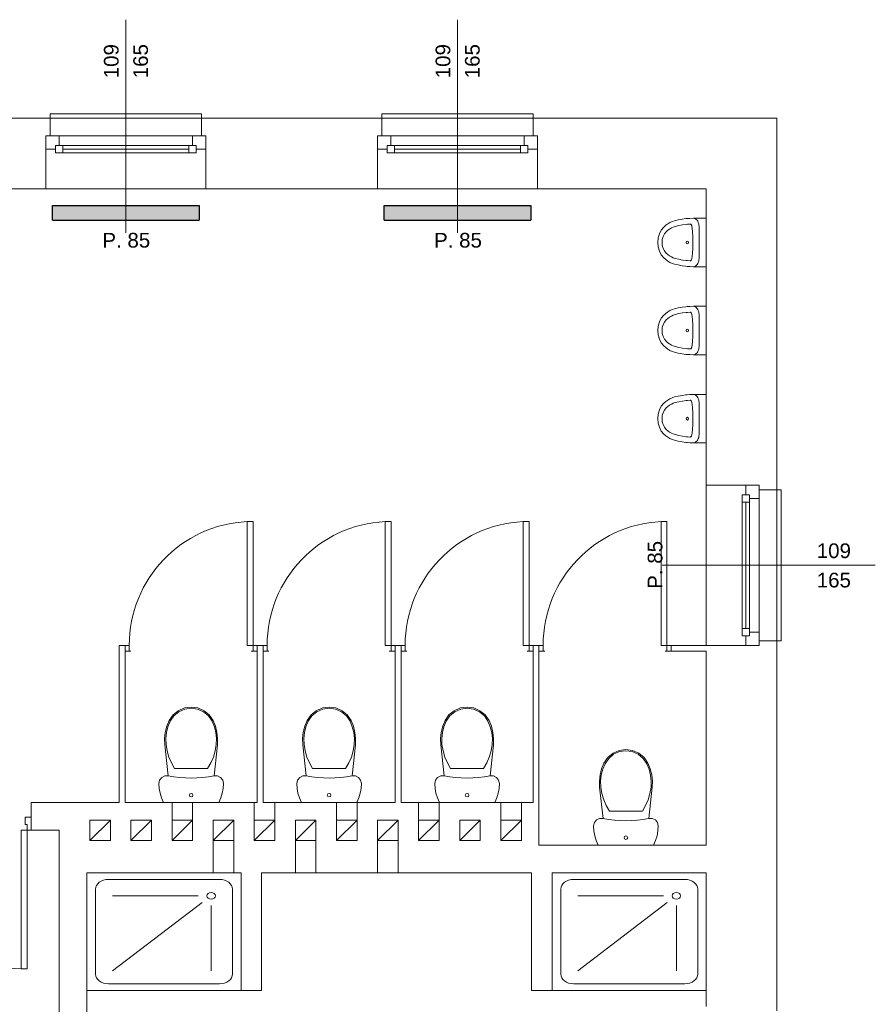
# Model space of a CAD drawing. Header units: millimetres. Extents: x 12683 to 90307, y 30842 to 62253.
# Tile 63 of 152: x 44424 to 45007, y 43146 to 43817. Entities that reach past the tile are written whole.
import ezdxf

# ---------------------------------------------------------------- set-up
doc = ezdxf.new("R2010")
doc.units = ezdxf.units.MM
doc.header["$LTSCALE"] = 0.6
for name, color, linetype, lineweight in [('zzz_podklady_drzwi_opisy', 252, 'Continuous', 15), ('zzz_podklady_okna_opisy', 252, 'Continuous', 15), ('zzz_podklady_sciany', 252, 'Continuous', 15)]:
    doc.layers.add(name, color=color, linetype=linetype, lineweight=lineweight)
doc.layers.add('zzz_podklady_grzejniki_ist', color=252, linetype='Continuous')
doc.styles.add('GENERATED_STYLE_1', font='ARIAL.TTF')

msp = doc.modelspace()

# ---------------------------------------------------------------- hatches: boundary and pattern name
at = {"layer": 'zzz_podklady_grzejniki_ist'}
for points in [[(44546, 43680.31), (44546, 43690.31), (44446, 43690.31), (44446, 43680.31)], [(44772, 43680.31), (44772, 43690.31), (44672, 43690.31), (44672, 43680.31)]]:
    msp.add_hatch(color=256, dxfattribs=at).paths.add_polyline_path(points, flags=0)

# ---------------------------------------------------------------- linework, layer by layer
at = {"layer": 'zzz_podklady_drzwi_opisy'}
for p, q in [((44582.7, 43475.07), (44578.7, 43475.07)), ((44578.7, 43475.07), (44578.7, 43390.67)), ((44582.7, 43390.67), (44582.7, 43475.07)), ((44676.7, 43475.07), (44672.7, 43475.07)), ((44672.7, 43475.07), (44672.7, 43390.67)), ((44676.7, 43390.67), (44676.7, 43475.07)), ((44770.7, 43475.07), (44766.7, 43475.07)), ((44766.7, 43475.07), (44766.7, 43390.67)), ((44770.7, 43390.67), (44770.7, 43475.07)), ((44864.7, 43475.07), (44860.7, 43475.07)), ((44860.7, 43475.07), (44860.7, 43390.67)), ((44864.7, 43390.67), (44864.7, 43475.07)), ((44578.7, 43390.67), (44582.7, 43390.67)), ((44672.7, 43390.67), (44676.7, 43390.67)), ((44766.7, 43390.67), (44770.7, 43390.67)), ((44860.7, 43390.67), (44864.7, 43390.67)), ((44427.5, 43268.67), (44427.5, 43273.67)), ((44427.5, 43273.67), (44431.5, 43273.67)), ((44424.7, 43170.27), (44424.7, 43264.67)), ((44424.7, 43264.67), (44428.7, 43264.67)), ((44428.7, 43268.67), (44427.5, 43268.67)), ((44428.7, 43264.67), (44428.7, 43268.67)), ((44431.5, 43264.67), (44428.7, 43264.67)), ((44428.7, 43264.67), (44428.7, 43170.27)), ((44428.7, 43170.27), (44424.7, 43170.27))]:
    msp.add_line(p, q, dxfattribs=at)
for centre, radius, start, end in [((44582.7, 43390.67), 84.4, 92.71646, 180), ((44676.7, 43390.67), 84.4, 92.71646, 180), ((44770.7, 43390.67), 84.4, 92.71646, 180), ((44864.7, 43390.67), 84.4, 92.71646, 180), ((44428.7, 43264.67), 94.4, 180, 267.57149)]:
    msp.add_arc(centre, radius, start, end, dxfattribs=at)
at = {"layer": 'zzz_podklady_grzejniki_ist'}
for p, q in [((44446, 43680.31), (44446, 43690.31)), ((44446, 43690.31), (44546, 43690.31)), ((44546, 43690.31), (44546, 43680.31)), ((44672, 43680.31), (44672, 43690.31)), ((44672, 43690.31), (44772, 43690.31)), ((44772, 43690.31), (44772, 43680.31)), ((44446, 43680.31), (44546, 43680.31)), ((44672, 43680.31), (44772, 43680.31))]:
    msp.add_line(p, q, dxfattribs=at)
at = {"layer": 'zzz_podklady_sciany'}
for p, q in [((44444.5, 43749.67), (44290, 43749.67)), ((44547.5, 43752.67), (44444.5, 43752.67)), ((44444.5, 43752.67), (44444.5, 43749.67)), ((44444.5, 43749.67), (44444.5, 43737.67)), ((44547.5, 43749.67), (44444.5, 43749.67)), ((44547.5, 43749.67), (44547.5, 43752.67)), ((44547.5, 43749.67), (44547.5, 43737.67)), ((44670.5, 43749.67), (44547.5, 43749.67)), ((44670.5, 43749.67), (44670.5, 43752.67)), ((44670.5, 43752.67), (44773.5, 43752.67)), ((44670.5, 43749.67), (44670.5, 43737.67)), ((44670.5, 43749.67), (44773.5, 43749.67)), ((44773.5, 43752.67), (44773.5, 43749.67)), ((44773.5, 43749.67), (44773.5, 43737.67)), ((44939.5, 43749.67), (44773.5, 43749.67)), ((44939.5, 43496.67), (44939.5, 43749.67)), ((44444.5, 43737.67), (44441.5, 43737.67)), ((44441.5, 43737.67), (44441.5, 43728.67)), ((44441.5, 43728.67), (44441.5, 43737.67)), ((44441.5, 43737.67), (44441.5, 43728.67)), ((44444.5, 43737.67), (44441.5, 43737.67)), ((44547.5, 43737.67), (44550.5, 43737.67)), ((44547.5, 43737.67), (44550.5, 43737.67)), ((44550.5, 43737.67), (44550.5, 43728.67)), ((44550.5, 43737.67), (44550.5, 43728.67)), ((44550.5, 43737.67), (44550.5, 43728.67)), ((44670.5, 43737.67), (44667.5, 43737.67)), ((44667.5, 43737.67), (44667.5, 43728.67)), ((44667.5, 43737.67), (44667.5, 43728.67)), ((44667.5, 43737.67), (44667.5, 43728.67)), ((44670.5, 43737.67), (44667.5, 43737.67)), ((44773.5, 43737.67), (44776.5, 43737.67)), ((44773.5, 43737.67), (44776.5, 43737.67)), ((44776.5, 43737.67), (44776.5, 43728.67)), ((44776.5, 43728.67), (44776.5, 43737.67)), ((44776.5, 43737.67), (44776.5, 43728.67)), ((44441.5, 43728.67), (44441.5, 43701.67)), ((44550.5, 43728.67), (44550.5, 43701.67)), ((44667.5, 43728.67), (44667.5, 43701.67)), ((44776.5, 43728.67), (44776.5, 43701.67)), ((44331.5, 43701.67), (44441.5, 43701.67)), ((44550.5, 43701.67), (44441.5, 43701.67)), ((44550.5, 43701.67), (44441.5, 43701.67)), ((44550.5, 43701.67), (44667.5, 43701.67)), ((44667.5, 43701.67), (44776.5, 43701.67)), ((44667.5, 43701.67), (44776.5, 43701.67)), ((44776.5, 43701.67), (44891.5, 43701.67)), ((44891.5, 43701.67), (44891.5, 43499.67)), ((44868.26, 43679.32), (44866.73, 43678.63)), ((44869.82, 43679.83), (44868.26, 43679.32)), ((44872.39, 43680.45), (44869.82, 43679.83)), ((44874.98, 43680.94), (44872.39, 43680.45)), ((44877.58, 43681.29), (44874.98, 43680.94)), ((44878.44, 43681.36), (44877.58, 43681.29)), ((44880.3, 43681.51), (44878.44, 43681.36)), ((44882.75, 43681.6), (44880.3, 43681.51)), ((44882.75, 43681.6), (44883.41, 43681.46)), ((44883.08, 43681.6), (44882.75, 43681.6)), ((44886.39, 43681.6), (44883.08, 43681.6)), ((44883.41, 43681.46), (44884.05, 43681.18)), ((44884.05, 43681.18), (44884.65, 43680.74)), ((44884.65, 43680.74), (44885.19, 43680.18)), ((44885.19, 43680.18), (44885.65, 43679.5)), ((44885.65, 43679.5), (44886.02, 43678.72)), ((44886.83, 43681.6), (44886.39, 43681.6)), ((44889.12, 43681.6), (44886.83, 43681.6)), ((44891.5, 43681.6), (44889.12, 43681.6)), ((44891.5, 43681.6), (44891.5, 43648.58)), ((44860.81, 43673.52), (44859.54, 43670.99)), ((44862.48, 43675.57), (44860.81, 43673.52)), ((44863.83, 43676.75), (44862.48, 43675.57)), ((44862.92, 43670.9), (44864.16, 43672.43)), ((44865.25, 43677.77), (44863.83, 43676.75)), ((44864.16, 43672.43), (44865.23, 43673.36)), ((44865.23, 43673.36), (44866.44, 43674.23)), ((44866.73, 43678.63), (44865.25, 43677.77)), ((44866.44, 43674.23), (44867.71, 43674.96)), ((44867.71, 43674.96), (44869.01, 43675.55)), ((44869.01, 43675.55), (44870.38, 43676)), ((44870.38, 43676), (44872.82, 43676.59)), ((44872.82, 43676.59), (44875.31, 43677.06)), ((44875.31, 43677.06), (44877.8, 43677.4)), ((44877.8, 43677.4), (44878.6, 43677.46)), ((44878.6, 43677.46), (44880.41, 43677.61)), ((44880.41, 43677.61), (44880.67, 43677.57)), ((44880.67, 43677.57), (44880.92, 43677.46)), ((44880.92, 43677.46), (44881.15, 43677.26)), ((44881.15, 43677.26), (44881.33, 43677)), ((44881.33, 43677), (44881.47, 43676.69)), ((44881.47, 43676.69), (44881.55, 43676.34)), ((44881.55, 43676.34), (44881.99, 43672.62)), ((44881.99, 43672.62), (44882.26, 43668.86)), ((44886.02, 43678.72), (44886.29, 43677.87)), ((44886.29, 43677.87), (44886.46, 43676.96)), ((44886.46, 43676.96), (44886.52, 43676.03)), ((44886.52, 43676.03), (44886.52, 43654.15)), ((44858.75, 43668.13), (44858.48, 43665.09)), ((44859.54, 43670.99), (44858.75, 43668.13)), ((44861.31, 43665.09), (44861.49, 43667.17)), ((44861.49, 43667.17), (44862.04, 43669.15)), ((44862.04, 43669.15), (44862.92, 43670.9)), ((44882.26, 43668.86), (44882.29, 43667.8)), ((44882.29, 43667.8), (44882.29, 43662.39)), ((44858.48, 43665.09), (44858.75, 43662.05)), ((44858.75, 43662.05), (44859.54, 43659.18)), ((44859.54, 43659.18), (44860.81, 43656.65)), ((44861.49, 43663), (44861.31, 43665.09)), ((44862.04, 43661.03), (44861.49, 43663)), ((44862.92, 43659.27), (44862.04, 43661.03)), ((44864.16, 43657.75), (44862.92, 43659.27)), ((44882.26, 43661.31), (44881.99, 43657.56)), ((44882.29, 43662.39), (44882.26, 43661.31)), ((44860.81, 43656.65), (44862.48, 43654.61)), ((44862.48, 43654.61), (44863.83, 43653.43)), ((44863.83, 43653.43), (44865.25, 43652.4)), ((44865.23, 43656.82), (44864.16, 43657.75)), ((44866.44, 43655.94), (44865.23, 43656.82)), ((44865.25, 43652.4), (44866.73, 43651.54)), ((44867.71, 43655.21), (44866.44, 43655.94)), ((44869.01, 43654.62), (44867.71, 43655.21)), ((44870.38, 43654.17), (44869.01, 43654.62)), ((44872.82, 43653.59), (44870.38, 43654.17)), ((44875.31, 43653.12), (44872.82, 43653.59)), ((44877.8, 43652.78), (44875.31, 43653.12)), ((44878.6, 43652.71), (44877.8, 43652.78)), ((44880.41, 43652.57), (44878.6, 43652.71)), ((44880.67, 43652.6), (44880.41, 43652.57)), ((44880.92, 43652.72), (44880.67, 43652.6)), ((44881.15, 43652.91), (44880.92, 43652.72)), ((44881.33, 43653.17), (44881.15, 43652.91)), ((44881.47, 43653.48), (44881.33, 43653.17)), ((44881.55, 43653.83), (44881.47, 43653.48)), ((44881.99, 43657.56), (44881.55, 43653.83)), ((44886.29, 43652.31), (44886.02, 43651.46)), ((44886.46, 43653.22), (44886.29, 43652.31)), ((44886.52, 43654.15), (44886.46, 43653.22)), ((44866.73, 43651.54), (44868.26, 43650.86)), ((44868.26, 43650.86), (44869.82, 43650.35)), ((44869.82, 43650.35), (44872.39, 43649.73)), ((44872.39, 43649.73), (44874.98, 43649.24)), ((44874.98, 43649.24), (44877.58, 43648.88)), ((44877.58, 43648.88), (44878.44, 43648.81)), ((44878.44, 43648.81), (44880.3, 43648.66)), ((44880.3, 43648.66), (44882.79, 43648.59)), ((44883.42, 43648.71), (44882.75, 43648.58)), ((44883.08, 43648.58), (44882.75, 43648.58)), ((44886.39, 43648.58), (44883.08, 43648.58)), ((44884.06, 43649), (44883.42, 43648.71)), ((44884.65, 43649.43), (44884.06, 43649)), ((44885.19, 43650), (44884.65, 43649.43)), ((44885.65, 43650.68), (44885.19, 43650)), ((44886.02, 43651.46), (44885.65, 43650.68)), ((44887.17, 43648.58), (44886.39, 43648.58)), ((44891.5, 43648.58), (44887.17, 43648.58)), ((44866.73, 43618.63), (44865.25, 43617.77)), ((44868.26, 43619.32), (44866.73, 43618.63)), ((44869.82, 43619.83), (44868.26, 43619.32)), ((44872.39, 43620.45), (44869.82, 43619.83)), ((44874.98, 43620.94), (44872.39, 43620.45)), ((44877.58, 43621.29), (44874.98, 43620.94)), ((44878.44, 43621.36), (44877.58, 43621.29)), ((44880.3, 43621.51), (44878.44, 43621.36)), ((44882.75, 43621.6), (44880.3, 43621.51)), ((44882.75, 43621.6), (44883.41, 43621.46)), ((44883.08, 43621.6), (44882.75, 43621.6)), ((44886.39, 43621.6), (44883.08, 43621.6)), ((44883.41, 43621.46), (44884.05, 43621.18)), ((44884.05, 43621.18), (44884.65, 43620.74)), ((44884.65, 43620.74), (44885.19, 43620.18)), ((44885.19, 43620.18), (44885.65, 43619.5)), ((44885.65, 43619.5), (44886.02, 43618.72)), ((44886.02, 43618.72), (44886.29, 43617.87)), ((44886.83, 43621.6), (44886.39, 43621.6)), ((44889.12, 43621.6), (44886.83, 43621.6)), ((44891.5, 43621.6), (44889.12, 43621.6)), ((44891.5, 43621.6), (44891.5, 43588.58)), ((44860.81, 43613.52), (44859.54, 43610.99)), ((44862.48, 43615.57), (44860.81, 43613.52)), ((44863.83, 43616.75), (44862.48, 43615.57)), ((44862.92, 43610.9), (44864.16, 43612.43)), ((44865.25, 43617.77), (44863.83, 43616.75)), ((44864.16, 43612.43), (44865.23, 43613.36)), ((44865.23, 43613.36), (44866.44, 43614.23)), ((44866.44, 43614.23), (44867.71, 43614.96)), ((44867.71, 43614.96), (44869.01, 43615.55)), ((44869.01, 43615.55), (44870.38, 43616)), ((44870.38, 43616), (44872.82, 43616.59)), ((44872.82, 43616.59), (44875.31, 43617.06)), ((44875.31, 43617.06), (44877.8, 43617.4)), ((44877.8, 43617.4), (44878.6, 43617.46)), ((44878.6, 43617.46), (44880.41, 43617.61)), ((44880.41, 43617.61), (44880.67, 43617.57)), ((44880.67, 43617.57), (44880.92, 43617.46)), ((44880.92, 43617.46), (44881.15, 43617.26)), ((44881.15, 43617.26), (44881.33, 43617)), ((44881.33, 43617), (44881.47, 43616.69)), ((44881.47, 43616.69), (44881.55, 43616.34)), ((44881.55, 43616.34), (44881.99, 43612.62)), ((44881.99, 43612.62), (44882.26, 43608.86)), ((44886.29, 43617.87), (44886.46, 43616.96)), ((44886.46, 43616.96), (44886.52, 43616.03)), ((44886.52, 43616.03), (44886.52, 43594.15)), ((44858.75, 43608.13), (44858.48, 43605.09)), ((44859.54, 43610.99), (44858.75, 43608.13)), ((44861.31, 43605.09), (44861.49, 43607.17)), ((44861.49, 43607.17), (44862.04, 43609.15)), ((44862.04, 43609.15), (44862.92, 43610.9)), ((44882.26, 43608.86), (44882.29, 43607.8)), ((44882.29, 43607.8), (44882.29, 43602.39)), ((44858.48, 43605.09), (44858.75, 43602.05)), ((44858.75, 43602.05), (44859.54, 43599.18)), ((44859.54, 43599.18), (44860.81, 43596.65)), ((44861.49, 43603), (44861.31, 43605.09)), ((44862.04, 43601.03), (44861.49, 43603)), ((44862.92, 43599.27), (44862.04, 43601.03)), ((44864.16, 43597.75), (44862.92, 43599.27)), ((44882.26, 43601.31), (44881.99, 43597.56)), ((44882.29, 43602.39), (44882.26, 43601.31)), ((44860.81, 43596.65), (44862.48, 43594.61)), ((44862.48, 43594.61), (44863.83, 43593.43)), ((44863.83, 43593.43), (44865.25, 43592.4)), ((44865.23, 43596.82), (44864.16, 43597.75)), ((44866.44, 43595.94), (44865.23, 43596.82)), ((44865.25, 43592.4), (44866.73, 43591.54)), ((44867.71, 43595.21), (44866.44, 43595.94)), ((44869.01, 43594.62), (44867.71, 43595.21)), ((44870.38, 43594.17), (44869.01, 43594.62)), ((44872.82, 43593.59), (44870.38, 43594.17)), ((44875.31, 43593.12), (44872.82, 43593.59)), ((44877.8, 43592.78), (44875.31, 43593.12)), ((44878.6, 43592.71), (44877.8, 43592.78)), ((44880.41, 43592.57), (44878.6, 43592.71)), ((44880.67, 43592.6), (44880.41, 43592.57)), ((44880.92, 43592.72), (44880.67, 43592.6)), ((44881.15, 43592.91), (44880.92, 43592.72)), ((44881.33, 43593.17), (44881.15, 43592.91)), ((44881.47, 43593.48), (44881.33, 43593.17)), ((44881.55, 43593.83), (44881.47, 43593.48)), ((44881.99, 43597.56), (44881.55, 43593.83)), ((44886.29, 43592.31), (44886.02, 43591.46)), ((44886.46, 43593.22), (44886.29, 43592.31)), ((44886.52, 43594.15), (44886.46, 43593.22)), ((44866.73, 43591.54), (44868.26, 43590.86)), ((44868.26, 43590.86), (44869.82, 43590.35)), ((44869.82, 43590.35), (44872.39, 43589.73)), ((44872.39, 43589.73), (44874.98, 43589.24)), ((44874.98, 43589.24), (44877.58, 43588.88)), ((44877.58, 43588.88), (44878.44, 43588.81)), ((44878.44, 43588.81), (44880.3, 43588.66)), ((44880.3, 43588.66), (44882.79, 43588.59)), ((44883.42, 43588.71), (44882.75, 43588.58)), ((44883.08, 43588.58), (44882.75, 43588.58)), ((44886.39, 43588.58), (44883.08, 43588.58)), ((44884.06, 43589), (44883.42, 43588.71)), ((44884.65, 43589.43), (44884.06, 43589)), ((44885.19, 43590), (44884.65, 43589.43)), ((44885.65, 43590.68), (44885.19, 43590)), ((44886.02, 43591.46), (44885.65, 43590.68)), ((44887.17, 43588.58), (44886.39, 43588.58)), ((44891.5, 43588.58), (44887.17, 43588.58)), ((44866.73, 43558.63), (44865.25, 43557.77)), ((44868.26, 43559.32), (44866.73, 43558.63)), ((44869.82, 43559.83), (44868.26, 43559.32)), ((44872.39, 43560.45), (44869.82, 43559.83)), ((44874.98, 43560.94), (44872.39, 43560.45)), ((44877.58, 43561.29), (44874.98, 43560.94)), ((44878.44, 43561.36), (44877.58, 43561.29)), ((44880.3, 43561.51), (44878.44, 43561.36)), ((44882.75, 43561.6), (44880.3, 43561.51)), ((44882.75, 43561.6), (44883.41, 43561.46)), ((44883.08, 43561.6), (44882.75, 43561.6)), ((44886.39, 43561.6), (44883.08, 43561.6)), ((44883.41, 43561.46), (44884.05, 43561.18)), ((44884.05, 43561.18), (44884.65, 43560.74)), ((44884.65, 43560.74), (44885.19, 43560.18)), ((44885.19, 43560.18), (44885.65, 43559.5)), ((44885.65, 43559.5), (44886.02, 43558.72)), ((44886.02, 43558.72), (44886.29, 43557.87)), ((44886.83, 43561.6), (44886.39, 43561.6)), ((44889.12, 43561.6), (44886.83, 43561.6)), ((44891.5, 43561.6), (44889.12, 43561.6)), ((44891.5, 43561.6), (44891.5, 43528.58)), ((44860.81, 43553.52), (44859.54, 43550.99)), ((44862.48, 43555.57), (44860.81, 43553.52)), ((44863.83, 43556.75), (44862.48, 43555.57)), ((44862.92, 43550.9), (44864.16, 43552.43)), ((44865.25, 43557.77), (44863.83, 43556.75)), ((44864.16, 43552.43), (44865.23, 43553.36)), ((44865.23, 43553.36), (44866.44, 43554.23)), ((44866.44, 43554.23), (44867.71, 43554.96)), ((44867.71, 43554.96), (44869.01, 43555.55)), ((44869.01, 43555.55), (44870.38, 43556)), ((44870.38, 43556), (44872.82, 43556.59)), ((44872.82, 43556.59), (44875.31, 43557.06)), ((44875.31, 43557.06), (44877.8, 43557.4)), ((44877.8, 43557.4), (44878.6, 43557.46)), ((44878.6, 43557.46), (44880.41, 43557.61)), ((44880.41, 43557.61), (44880.67, 43557.57)), ((44880.67, 43557.57), (44880.92, 43557.46)), ((44880.92, 43557.46), (44881.15, 43557.26)), ((44881.15, 43557.26), (44881.33, 43557)), ((44881.33, 43557), (44881.47, 43556.69)), ((44881.47, 43556.69), (44881.55, 43556.34)), ((44881.55, 43556.34), (44881.99, 43552.62)), ((44881.99, 43552.62), (44882.26, 43548.86)), ((44886.29, 43557.87), (44886.46, 43556.96)), ((44886.46, 43556.96), (44886.52, 43556.03)), ((44886.52, 43556.03), (44886.52, 43534.15)), ((44858.75, 43548.13), (44858.48, 43545.09)), ((44858.48, 43545.09), (44858.75, 43542.05)), ((44859.54, 43550.99), (44858.75, 43548.13)), ((44861.31, 43545.09), (44861.49, 43547.17)), ((44861.49, 43543), (44861.31, 43545.09)), ((44861.49, 43547.17), (44862.04, 43549.15)), ((44862.04, 43549.15), (44862.92, 43550.9)), ((44882.26, 43548.86), (44882.29, 43547.8)), ((44882.29, 43547.8), (44882.29, 43542.39)), ((44858.75, 43542.05), (44859.54, 43539.18)), ((44859.54, 43539.18), (44860.81, 43536.65)), ((44862.04, 43541.03), (44861.49, 43543)), ((44862.92, 43539.27), (44862.04, 43541.03)), ((44864.16, 43537.75), (44862.92, 43539.27)), ((44882.26, 43541.31), (44881.99, 43537.56)), ((44882.29, 43542.39), (44882.26, 43541.31)), ((44860.81, 43536.65), (44862.48, 43534.61)), ((44862.48, 43534.61), (44863.83, 43533.43)), ((44863.83, 43533.43), (44865.25, 43532.4)), ((44865.23, 43536.82), (44864.16, 43537.75)), ((44866.44, 43535.94), (44865.23, 43536.82)), ((44865.25, 43532.4), (44866.73, 43531.54)), ((44867.71, 43535.21), (44866.44, 43535.94)), ((44866.73, 43531.54), (44868.26, 43530.86)), ((44869.01, 43534.62), (44867.71, 43535.21)), ((44870.38, 43534.17), (44869.01, 43534.62)), ((44872.82, 43533.59), (44870.38, 43534.17)), ((44875.31, 43533.12), (44872.82, 43533.59)), ((44877.8, 43532.78), (44875.31, 43533.12)), ((44878.6, 43532.71), (44877.8, 43532.78)), ((44880.41, 43532.57), (44878.6, 43532.71)), ((44880.67, 43532.6), (44880.41, 43532.57)), ((44880.92, 43532.72), (44880.67, 43532.6)), ((44881.15, 43532.91), (44880.92, 43532.72)), ((44881.33, 43533.17), (44881.15, 43532.91)), ((44881.47, 43533.48), (44881.33, 43533.17)), ((44881.55, 43533.83), (44881.47, 43533.48)), ((44881.99, 43537.56), (44881.55, 43533.83)), ((44886.02, 43531.46), (44885.65, 43530.68)), ((44886.29, 43532.31), (44886.02, 43531.46)), ((44886.46, 43533.22), (44886.29, 43532.31)), ((44886.52, 43534.15), (44886.46, 43533.22)), ((44868.26, 43530.86), (44869.82, 43530.35)), ((44869.82, 43530.35), (44872.39, 43529.73)), ((44872.39, 43529.73), (44874.98, 43529.24)), ((44874.98, 43529.24), (44877.58, 43528.88)), ((44877.58, 43528.88), (44878.44, 43528.81)), ((44878.44, 43528.81), (44880.3, 43528.66)), ((44880.3, 43528.66), (44882.79, 43528.59)), ((44883.42, 43528.71), (44882.75, 43528.58)), ((44883.08, 43528.58), (44882.75, 43528.58)), ((44886.39, 43528.58), (44883.08, 43528.58)), ((44884.06, 43529), (44883.42, 43528.71)), ((44884.65, 43529.43), (44884.06, 43529)), ((44885.19, 43530), (44884.65, 43529.43)), ((44885.65, 43530.68), (44885.19, 43530)), ((44887.17, 43528.58), (44886.39, 43528.58)), ((44891.5, 43528.58), (44887.17, 43528.58)), ((44918.5, 43499.67), (44891.5, 43499.67)), ((44891.5, 43390.67), (44891.5, 43499.67)), ((44891.5, 43390.67), (44891.5, 43499.67)), ((44927.5, 43499.67), (44918.5, 43499.67)), ((44918.5, 43499.67), (44927.5, 43499.67)), ((44927.5, 43499.67), (44918.5, 43499.67)), ((44927.5, 43496.67), (44927.5, 43499.67)), ((44927.5, 43496.67), (44927.5, 43499.67)), ((44939.5, 43496.67), (44927.5, 43496.67)), ((44939.5, 43393.67), (44939.5, 43496.67)), ((44942.5, 43496.67), (44939.5, 43496.67)), ((44942.5, 43393.67), (44942.5, 43496.67)), ((44491.5, 43390.67), (44491.5, 43283.67)), ((44495.5, 43390.67), (44491.5, 43390.67)), ((44495.5, 43390.67), (44495.5, 43386.67)), ((44498.3, 43390.67), (44495.5, 43390.67)), ((44495.5, 43390.67), (44495.5, 43386.67)), ((44495.5, 43390.67), (44495.5, 43386.67)), ((44498.3, 43386.67), (44498.3, 43390.67)), ((44585.5, 43390.67), (44582.7, 43390.67)), ((44582.7, 43390.67), (44582.7, 43386.67)), ((44585.5, 43390.67), (44585.5, 43386.67)), ((44589.5, 43390.67), (44585.5, 43390.67)), ((44585.5, 43386.67), (44585.5, 43390.67)), ((44585.5, 43390.67), (44585.5, 43386.67)), ((44589.5, 43390.67), (44589.5, 43386.67)), ((44592.3, 43390.67), (44589.5, 43390.67)), ((44589.5, 43390.67), (44589.5, 43386.67)), ((44589.5, 43390.67), (44589.5, 43386.67)), ((44592.3, 43386.67), (44592.3, 43390.67)), ((44679.5, 43390.67), (44676.7, 43390.67)), ((44676.7, 43390.67), (44676.7, 43386.67)), ((44679.5, 43390.67), (44679.5, 43386.67)), ((44683.5, 43390.67), (44679.5, 43390.67)), ((44679.5, 43386.67), (44679.5, 43390.67)), ((44679.5, 43390.67), (44679.5, 43386.67)), ((44683.5, 43390.67), (44683.5, 43386.67)), ((44686.3, 43390.67), (44683.5, 43390.67)), ((44683.5, 43390.67), (44683.5, 43386.67)), ((44683.5, 43390.67), (44683.5, 43386.67)), ((44686.3, 43386.67), (44686.3, 43390.67)), ((44773.5, 43390.67), (44770.7, 43390.67)), ((44770.7, 43390.67), (44770.7, 43386.67)), ((44773.5, 43390.67), (44773.5, 43386.67)), ((44777.5, 43390.67), (44773.5, 43390.67)), ((44773.5, 43386.67), (44773.5, 43390.67)), ((44773.5, 43390.67), (44773.5, 43386.67)), ((44777.5, 43390.67), (44777.5, 43386.67)), ((44780.3, 43390.67), (44777.5, 43390.67)), ((44777.5, 43390.67), (44777.5, 43386.67)), ((44777.5, 43390.67), (44777.5, 43386.67)), ((44780.3, 43386.67), (44780.3, 43390.67)), ((44867.5, 43390.67), (44864.7, 43390.67)), ((44864.7, 43390.67), (44864.7, 43386.67)), ((44867.5, 43390.67), (44867.5, 43386.67)), ((44891.5, 43390.67), (44867.5, 43390.67)), ((44867.5, 43386.67), (44867.5, 43390.67)), ((44867.5, 43390.67), (44867.5, 43386.67)), ((44918.5, 43390.67), (44891.5, 43390.67)), ((44927.5, 43390.67), (44918.5, 43390.67)), ((44927.5, 43390.67), (44918.5, 43390.67)), ((44927.5, 43390.67), (44918.5, 43390.67)), ((44939.5, 43393.67), (44927.5, 43393.67)), ((44927.5, 43393.67), (44927.5, 43390.67)), ((44927.5, 43393.67), (44927.5, 43390.67)), ((44939.5, 43141.67), (44939.5, 43393.67)), ((44939.5, 43393.67), (44942.5, 43393.67)), ((44495.5, 43283.67), (44495.5, 43386.67)), ((44495.5, 43386.67), (44499.5, 43386.67)), ((44499.5, 43386.67), (44498.3, 43386.67)), ((44582.7, 43386.67), (44581.5, 43386.67)), ((44581.5, 43386.67), (44585.5, 43386.67)), ((44585.5, 43386.67), (44585.5, 43283.67)), ((44589.5, 43283.67), (44589.5, 43386.67)), ((44589.5, 43386.67), (44593.5, 43386.67)), ((44593.5, 43386.67), (44592.3, 43386.67)), ((44676.7, 43386.67), (44675.5, 43386.67)), ((44675.5, 43386.67), (44679.5, 43386.67)), ((44679.5, 43386.67), (44679.5, 43283.67)), ((44683.5, 43283.67), (44683.5, 43386.67)), ((44683.5, 43386.67), (44687.5, 43386.67)), ((44687.5, 43386.67), (44686.3, 43386.67)), ((44770.7, 43386.67), (44769.5, 43386.67)), ((44769.5, 43386.67), (44773.5, 43386.67)), ((44773.5, 43386.67), (44773.5, 43283.67)), ((44777.5, 43283.67), (44777.5, 43386.67)), ((44777.5, 43386.67), (44781.5, 43386.67)), ((44781.5, 43386.67), (44780.3, 43386.67)), ((44864.7, 43386.67), (44863.5, 43386.67)), ((44863.5, 43386.67), (44867.5, 43386.67)), ((44867.5, 43386.67), (44891.5, 43386.67)), ((44891.5, 43386.67), (44891.5, 43254.67)), ((44531.71, 43346.17), (44528.16, 43343.23)), ((44532.13, 43345.49), (44528.75, 43342.69)), ((44535.93, 43348.03), (44531.71, 43346.17)), ((44536.15, 43347.26), (44532.13, 43345.49)), ((44540.5, 43348.67), (44535.93, 43348.03)), ((44540.5, 43347.87), (44536.15, 43347.26)), ((44545.08, 43348.03), (44540.5, 43348.67)), ((44544.86, 43347.26), (44540.5, 43347.87)), ((44548.88, 43345.49), (44544.86, 43347.26)), ((44549.3, 43346.17), (44545.08, 43348.03)), ((44552.26, 43342.69), (44548.88, 43345.49)), ((44552.85, 43343.23), (44549.3, 43346.17)), ((44625.71, 43346.17), (44622.16, 43343.23)), ((44626.13, 43345.49), (44622.75, 43342.69)), ((44629.93, 43348.03), (44625.71, 43346.17)), ((44630.15, 43347.26), (44626.13, 43345.49)), ((44634.5, 43348.67), (44629.93, 43348.03)), ((44634.5, 43347.87), (44630.15, 43347.26)), ((44639.08, 43348.03), (44634.5, 43348.67)), ((44638.86, 43347.26), (44634.5, 43347.87)), ((44642.88, 43345.49), (44638.86, 43347.26)), ((44643.3, 43346.17), (44639.08, 43348.03)), ((44646.26, 43342.69), (44642.88, 43345.49)), ((44646.85, 43343.23), (44643.3, 43346.17)), ((44719.71, 43346.17), (44716.16, 43343.23)), ((44720.13, 43345.49), (44716.75, 43342.69)), ((44723.93, 43348.03), (44719.71, 43346.17)), ((44724.15, 43347.26), (44720.13, 43345.49)), ((44728.5, 43348.67), (44723.93, 43348.03)), ((44728.5, 43347.87), (44724.15, 43347.26)), ((44733.08, 43348.03), (44728.5, 43348.67)), ((44732.86, 43347.26), (44728.5, 43347.87)), ((44736.88, 43345.49), (44732.86, 43347.26)), ((44737.3, 43346.17), (44733.08, 43348.03)), ((44740.26, 43342.69), (44736.88, 43345.49)), ((44740.85, 43343.23), (44737.3, 43346.17)), ((44525.55, 43339.43), (44523.94, 43335.51)), ((44526.27, 43339.07), (44524.7, 43335.26)), ((44528.16, 43343.23), (44525.55, 43339.43)), ((44528.75, 43342.69), (44526.27, 43339.07)), ((44554.73, 43339.07), (44552.26, 43342.69)), ((44555.46, 43339.43), (44552.85, 43343.23)), ((44556.3, 43335.26), (44554.73, 43339.07)), ((44557.07, 43335.51), (44555.46, 43339.43)), ((44619.55, 43339.43), (44617.94, 43335.51)), ((44620.27, 43339.07), (44618.7, 43335.26)), ((44622.16, 43343.23), (44619.55, 43339.43)), ((44622.75, 43342.69), (44620.27, 43339.07)), ((44648.73, 43339.07), (44646.26, 43342.69)), ((44649.46, 43339.43), (44646.85, 43343.23)), ((44650.3, 43335.26), (44648.73, 43339.07)), ((44651.07, 43335.51), (44649.46, 43339.43)), ((44713.55, 43339.43), (44711.94, 43335.51)), ((44714.27, 43339.07), (44712.7, 43335.26)), ((44716.16, 43343.23), (44713.55, 43339.43)), ((44716.75, 43342.69), (44714.27, 43339.07)), ((44742.73, 43339.07), (44740.26, 43342.69)), ((44743.46, 43339.43), (44740.85, 43343.23)), ((44744.3, 43335.26), (44742.73, 43339.07)), ((44745.07, 43335.51), (44743.46, 43339.43)), ((44522.9, 43331.41), (44522.45, 43327.2)), ((44523.94, 43335.51), (44522.9, 43331.41)), ((44523.69, 43331.27), (44523.25, 43327.17)), ((44524.7, 43335.26), (44523.69, 43331.27)), ((44557.32, 43331.27), (44556.3, 43335.26)), ((44558.11, 43331.41), (44557.07, 43335.51)), ((44557.75, 43327.17), (44557.32, 43331.27)), ((44558.56, 43327.2), (44558.11, 43331.41)), ((44616.9, 43331.41), (44616.45, 43327.2)), ((44617.94, 43335.51), (44616.9, 43331.41)), ((44617.69, 43331.27), (44617.25, 43327.17)), ((44618.7, 43335.26), (44617.69, 43331.27)), ((44651.32, 43331.27), (44650.3, 43335.26)), ((44652.11, 43331.41), (44651.07, 43335.51)), ((44651.75, 43327.17), (44651.32, 43331.27)), ((44652.56, 43327.2), (44652.11, 43331.41)), ((44710.9, 43331.41), (44710.45, 43327.2)), ((44711.94, 43335.51), (44710.9, 43331.41)), ((44711.69, 43331.27), (44711.25, 43327.17)), ((44712.7, 43335.26), (44711.69, 43331.27)), ((44745.32, 43331.27), (44744.3, 43335.26)), ((44746.11, 43331.41), (44745.07, 43335.51)), ((44745.75, 43327.17), (44745.32, 43331.27)), ((44746.56, 43327.2), (44746.11, 43331.41)), ((44522.45, 43327.2), (44522.6, 43322.97)), ((44523.25, 43327.17), (44523.4, 43323.06)), ((44557.61, 43323.06), (44557.75, 43327.17)), ((44558.41, 43322.97), (44558.56, 43327.2)), ((44616.45, 43327.2), (44616.6, 43322.97)), ((44617.25, 43327.17), (44617.4, 43323.06)), ((44651.61, 43323.06), (44651.75, 43327.17)), ((44652.41, 43322.97), (44652.56, 43327.2)), ((44710.45, 43327.2), (44710.6, 43322.97)), ((44711.25, 43327.17), (44711.4, 43323.06)), ((44745.61, 43323.06), (44745.75, 43327.17)), ((44746.41, 43322.97), (44746.56, 43327.2)), ((44522.6, 43322.97), (44524.88, 43301.81)), ((44523.4, 43323.06), (44524.12, 43318.75)), ((44524.12, 43318.75), (44525.35, 43314.55)), ((44555.65, 43314.55), (44556.88, 43318.75)), ((44556.13, 43301.81), (44558.41, 43322.97)), ((44556.88, 43318.75), (44557.61, 43323.06)), ((44616.6, 43322.97), (44618.88, 43301.81)), ((44617.4, 43323.06), (44618.12, 43318.75)), ((44618.12, 43318.75), (44619.35, 43314.55)), ((44649.65, 43314.55), (44650.88, 43318.75)), ((44650.13, 43301.81), (44652.41, 43322.97)), ((44650.88, 43318.75), (44651.61, 43323.06)), ((44710.6, 43322.97), (44712.88, 43301.81)), ((44711.4, 43323.06), (44712.12, 43318.75)), ((44712.12, 43318.75), (44713.35, 43314.55)), ((44743.65, 43314.55), (44744.88, 43318.75)), ((44744.13, 43301.81), (44746.41, 43322.97)), ((44744.88, 43318.75), (44745.61, 43323.06)), ((44827.94, 43317.17), (44824.39, 43314.23)), ((44832.16, 43319.03), (44827.94, 43317.17)), ((44832.38, 43318.26), (44828.36, 43316.49)), ((44836.73, 43319.67), (44832.16, 43319.03)), ((44836.73, 43318.87), (44832.38, 43318.26)), ((44841.31, 43319.03), (44836.73, 43319.67)), ((44841.09, 43318.26), (44836.73, 43318.87)), ((44845.11, 43316.49), (44841.09, 43318.26)), ((44845.53, 43317.17), (44841.31, 43319.03)), ((44849.08, 43314.23), (44845.53, 43317.17)), ((44525.35, 43314.55), (44527.07, 43310.53)), ((44527.07, 43310.53), (44529.25, 43306.74)), ((44551.75, 43306.74), (44553.94, 43310.53)), ((44553.94, 43310.53), (44555.65, 43314.55)), ((44619.35, 43314.55), (44621.07, 43310.53)), ((44621.07, 43310.53), (44623.25, 43306.74)), ((44645.75, 43306.74), (44647.94, 43310.53)), ((44647.94, 43310.53), (44649.65, 43314.55)), ((44713.35, 43314.55), (44715.07, 43310.53)), ((44715.07, 43310.53), (44717.25, 43306.74)), ((44739.75, 43306.74), (44741.94, 43310.53)), ((44741.94, 43310.53), (44743.65, 43314.55)), ((44821.78, 43310.43), (44820.17, 43306.51)), ((44824.39, 43314.23), (44821.78, 43310.43)), ((44824.98, 43313.69), (44822.5, 43310.07)), ((44828.36, 43316.49), (44824.98, 43313.69)), ((44848.49, 43313.69), (44845.11, 43316.49)), ((44850.96, 43310.07), (44848.49, 43313.69)), ((44851.69, 43310.43), (44849.08, 43314.23)), ((44853.3, 43306.51), (44851.69, 43310.43)), ((44529.25, 43306.74), (44551.75, 43306.74)), ((44623.25, 43306.74), (44645.75, 43306.74)), ((44717.25, 43306.74), (44739.75, 43306.74)), ((44820.17, 43306.51), (44819.13, 43302.41)), ((44820.93, 43306.26), (44819.92, 43302.27)), ((44822.5, 43310.07), (44820.93, 43306.26)), ((44852.53, 43306.26), (44850.96, 43310.07)), ((44853.55, 43302.27), (44852.53, 43306.26)), ((44854.34, 43302.41), (44853.3, 43306.51)), ((44519.02, 43298.89), (44518.5, 43296.62)), ((44520.45, 43300.72), (44519.02, 43298.89)), ((44522.54, 43301.76), (44520.45, 43300.72)), ((44524.88, 43301.81), (44522.54, 43301.76)), ((44558.46, 43301.76), (44556.13, 43301.81)), ((44560.55, 43300.72), (44558.46, 43301.76)), ((44561.99, 43298.89), (44560.55, 43300.72)), ((44562.5, 43296.62), (44561.99, 43298.89)), ((44613.02, 43298.89), (44612.5, 43296.62)), ((44614.45, 43300.72), (44613.02, 43298.89)), ((44616.54, 43301.76), (44614.45, 43300.72)), ((44618.88, 43301.81), (44616.54, 43301.76)), ((44652.46, 43301.76), (44650.13, 43301.81)), ((44654.55, 43300.72), (44652.46, 43301.76)), ((44655.99, 43298.89), (44654.55, 43300.72)), ((44656.5, 43296.62), (44655.99, 43298.89)), ((44707.02, 43298.89), (44706.5, 43296.62)), ((44708.45, 43300.72), (44707.02, 43298.89)), ((44710.54, 43301.76), (44708.45, 43300.72)), ((44712.88, 43301.81), (44710.54, 43301.76)), ((44746.46, 43301.76), (44744.13, 43301.81)), ((44748.55, 43300.72), (44746.46, 43301.76)), ((44749.99, 43298.89), (44748.55, 43300.72)), ((44750.5, 43296.62), (44749.99, 43298.89)), ((44819.13, 43302.41), (44818.68, 43298.2)), ((44818.68, 43298.2), (44818.83, 43293.97)), ((44819.92, 43302.27), (44819.48, 43298.17)), ((44819.48, 43298.17), (44819.63, 43294.06)), ((44853.98, 43298.17), (44853.55, 43302.27)), ((44853.84, 43294.06), (44853.98, 43298.17)), ((44854.79, 43298.2), (44854.34, 43302.41)), ((44854.64, 43293.97), (44854.79, 43298.2)), ((44518.5, 43296.62), (44518.7, 43293.27)), ((44518.7, 43293.27), (44519.29, 43289.96)), ((44561.72, 43289.96), (44562.31, 43293.27)), ((44562.31, 43293.27), (44562.5, 43296.62)), ((44612.5, 43296.62), (44612.7, 43293.27)), ((44612.7, 43293.27), (44613.29, 43289.96)), ((44655.72, 43289.96), (44656.31, 43293.27)), ((44656.31, 43293.27), (44656.5, 43296.62)), ((44706.5, 43296.62), (44706.7, 43293.27)), ((44706.7, 43293.27), (44707.29, 43289.96)), ((44749.72, 43289.96), (44750.31, 43293.27)), ((44750.31, 43293.27), (44750.5, 43296.62)), ((44818.83, 43293.97), (44821.11, 43272.81)), ((44819.63, 43294.06), (44820.35, 43289.75)), ((44852.36, 43272.81), (44854.64, 43293.97)), ((44853.11, 43289.75), (44853.84, 43294.06)), ((44431.5, 43273.67), (44431.5, 43283.67)), ((44450.5, 43283.67), (44431.5, 43283.67)), ((44491.5, 43283.67), (44450.5, 43283.67)), ((44585.5, 43283.67), (44495.5, 43283.67)), ((44519.29, 43289.96), (44520.27, 43286.75)), ((44520.27, 43286.75), (44521.61, 43283.67)), ((44521.61, 43283.67), (44559.39, 43283.67)), ((44527.5, 43271.67), (44527.5, 43283.67)), ((44541.5, 43271.67), (44541.5, 43283.67)), ((44559.39, 43283.67), (44560.74, 43286.75)), ((44560.74, 43286.75), (44561.72, 43289.96)), ((44583.5, 43271.67), (44583.5, 43283.67)), ((44679.5, 43283.67), (44589.5, 43283.67)), ((44597.5, 43271.67), (44597.5, 43283.67)), ((44613.29, 43289.96), (44614.27, 43286.75)), ((44614.27, 43286.75), (44615.61, 43283.67)), ((44615.61, 43283.67), (44653.39, 43283.67)), ((44639.5, 43271.67), (44639.5, 43283.67)), ((44653.39, 43283.67), (44654.74, 43286.75)), ((44653.5, 43271.67), (44653.5, 43283.67)), ((44654.74, 43286.75), (44655.72, 43289.96)), ((44728.16, 43283.67), (44683.5, 43283.67)), ((44695.5, 43271.67), (44695.5, 43283.67)), ((44707.29, 43289.96), (44708.27, 43286.75)), ((44708.27, 43286.75), (44709.61, 43283.67)), ((44709.5, 43271.67), (44709.5, 43283.67)), ((44709.61, 43283.67), (44747.39, 43283.67)), ((44773.5, 43283.67), (44728.16, 43283.67)), ((44747.39, 43283.67), (44748.74, 43286.75)), ((44748.74, 43286.75), (44749.72, 43289.96)), ((44751.5, 43271.67), (44751.5, 43283.67)), ((44765.5, 43271.67), (44765.5, 43283.67)), ((44777.5, 43254.67), (44777.5, 43283.67)), ((44820.35, 43289.75), (44821.58, 43285.55)), ((44821.58, 43285.55), (44823.3, 43281.53)), ((44850.17, 43281.53), (44851.88, 43285.55)), ((44851.88, 43285.55), (44853.11, 43289.75)), ((44823.3, 43281.53), (44825.48, 43277.74)), ((44825.48, 43277.74), (44847.98, 43277.74)), ((44847.98, 43277.74), (44850.17, 43281.53)), ((44431.5, 43264.67), (44431.5, 43273.67)), ((44431.5, 43273.67), (44431.5, 43264.67)), ((44431.5, 43264.67), (44431.5, 43273.67)), ((44471.5, 43257.67), (44485.5, 43271.67)), ((44499.5, 43257.67), (44513.5, 43271.67)), ((44527.5, 43257.67), (44541.5, 43271.67)), ((44555.5, 43257.67), (44569.5, 43271.67)), ((44583.5, 43257.67), (44597.5, 43271.67)), ((44611.5, 43257.67), (44625.5, 43271.67)), ((44639.5, 43257.67), (44653.5, 43271.67)), ((44667.5, 43257.67), (44681.5, 43271.67)), ((44695.5, 43257.67), (44709.5, 43271.67)), ((44723.5, 43257.67), (44737.5, 43271.67)), ((44751.5, 43257.67), (44765.5, 43271.67)), ((44815.25, 43269.89), (44814.73, 43267.62)), ((44816.68, 43271.72), (44815.25, 43269.89)), ((44818.77, 43272.76), (44816.68, 43271.72)), ((44821.11, 43272.81), (44818.77, 43272.76)), ((44854.69, 43272.76), (44852.36, 43272.81)), ((44856.78, 43271.72), (44854.69, 43272.76)), ((44858.22, 43269.89), (44856.78, 43271.72)), ((44858.73, 43267.62), (44858.22, 43269.89)), ((44431.5, 43264.67), (44450.5, 43264.67)), ((44450.5, 43264.67), (44450.5, 43098.67)), ((44814.73, 43267.62), (44814.93, 43264.27)), ((44814.93, 43264.27), (44815.52, 43260.96)), ((44857.94, 43260.96), (44858.54, 43264.27)), ((44858.54, 43264.27), (44858.73, 43267.62)), ((44555.5, 43235.67), (44555.5, 43257.67)), ((44569.5, 43235.67), (44569.5, 43257.67)), ((44611.5, 43235.67), (44611.5, 43257.67)), ((44625.5, 43235.67), (44625.5, 43257.67)), ((44667.5, 43235.67), (44667.5, 43257.67)), ((44681.5, 43235.67), (44681.5, 43257.67)), ((44815.52, 43260.96), (44816.5, 43257.75)), ((44816.5, 43257.75), (44817.84, 43254.67)), ((44855.62, 43254.67), (44856.97, 43257.75)), ((44856.97, 43257.75), (44857.94, 43260.96)), ((44891.5, 43254.67), (44777.5, 43254.67)), ((44817.84, 43254.67), (44855.62, 43254.67)), ((44469.5, 43235.67), (44574.5, 43235.67)), ((44469.5, 43098.67), (44469.5, 43235.67)), ((44574.5, 43235.67), (44469.5, 43235.67)), ((44469.5, 43235.67), (44469.5, 43155.67)), ((44559.92, 43231.23), (44484.09, 43231.23)), ((44574.5, 43235.67), (44574.5, 43155.67)), ((44574.5, 43155.67), (44574.5, 43235.67)), ((44588.5, 43235.67), (44728.16, 43235.67)), ((44588.5, 43155.67), (44588.5, 43235.67)), ((44728.16, 43235.67), (44772.5, 43235.67)), ((44772.5, 43235.67), (44772.5, 43155.67)), ((44786.5, 43155.67), (44786.5, 43235.67)), ((44891.5, 43235.67), (44786.5, 43235.67)), ((44786.5, 43235.67), (44786.5, 43155.67)), ((44876.92, 43231.23), (44801.09, 43231.23)), ((44891.5, 43235.67), (44891.5, 43144.67)), ((44891.5, 43155.67), (44891.5, 43235.67)), ((44475.34, 43224.56), (44475.34, 43166.78)), ((44568.67, 43224.56), (44568.67, 43166.78)), ((44792.34, 43224.56), (44792.34, 43166.78)), ((44885.67, 43224.56), (44885.67, 43166.78)), ((44545.34, 43220.11), (44487, 43220.11)), ((44862.34, 43220.11), (44804, 43220.11)), ((44547.9, 43215.4), (44487, 43169)), ((44554.09, 43213.45), (44554.09, 43169)), ((44864.9, 43215.4), (44804, 43169)), ((44871.09, 43213.45), (44871.09, 43169)), ((44559.92, 43160.11), (44484.09, 43160.11)), ((44876.92, 43160.11), (44801.09, 43160.11)), ((44469.5, 43155.67), (44574.5, 43155.67)), ((44574.5, 43155.67), (44588.5, 43155.67)), ((44772.5, 43155.67), (44786.5, 43155.67)), ((44786.5, 43155.67), (44891.5, 43155.67))]:
    msp.add_line(p, q, dxfattribs=at)
at = {"layer": 'zzz_podklady_sciany', "flags": 128}
for points in [[(44471.5, 43257.67), (44485.5, 43257.67), (44485.5, 43271.67), (44471.5, 43271.67)], [(44499.5, 43257.67), (44513.5, 43257.67), (44513.5, 43271.67), (44499.5, 43271.67)], [(44527.5, 43257.67), (44541.5, 43257.67), (44541.5, 43271.67), (44527.5, 43271.67)], [(44555.5, 43257.67), (44569.5, 43257.67), (44569.5, 43271.67), (44555.5, 43271.67)], [(44583.5, 43257.67), (44597.5, 43257.67), (44597.5, 43271.67), (44583.5, 43271.67)], [(44611.5, 43257.67), (44625.5, 43257.67), (44625.5, 43271.67), (44611.5, 43271.67)], [(44639.5, 43257.67), (44653.5, 43257.67), (44653.5, 43271.67), (44639.5, 43271.67)], [(44667.5, 43257.67), (44681.5, 43257.67), (44681.5, 43271.67), (44667.5, 43271.67)], [(44695.5, 43257.67), (44709.5, 43257.67), (44709.5, 43271.67), (44695.5, 43271.67)], [(44723.5, 43257.67), (44737.5, 43257.67), (44737.5, 43271.67), (44723.5, 43271.67)], [(44751.5, 43257.67), (44765.5, 43257.67), (44765.5, 43271.67), (44751.5, 43271.67)]]:
    msp.add_lwpolyline(points, close=True, dxfattribs=at)
at = {"layer": 'zzz_podklady_sciany'}
for centre, major_axis, ratio in [((44878.59, 43665.05), (0, -0.927), 0.93164), ((44878.59, 43605.05), (0, -0.927), 0.93164), ((44878.59, 43545.05), (0, -0.927), 0.93164), ((44540.5, 43288.64), (-1.22, 0), 0.9963), ((44634.5, 43288.64), (-1.22, 0), 0.9963), ((44728.5, 43288.64), (-1.22, 0), 0.9963), ((44836.73, 43259.64), (-1.22, 0), 0.9963), ((44554.09, 43220.11), (2.92, 0), 0.761905), ((44871.09, 43220.11), (2.92, 0), 0.761905)]:
    msp.add_ellipse(centre, major_axis=major_axis, ratio=ratio, dxfattribs=at)
for centre, major_axis, ratio, start_param, end_param in [((44540.5, 43378.45), (-78.5, 0), 0.9963, 1.370375, 1.771221), ((44634.5, 43378.45), (-78.5, 0), 0.9963, 1.370375, 1.771221), ((44728.5, 43378.45), (-78.5, 0), 0.9963, 1.370375, 1.771221), ((44836.73, 43349.45), (-78.5, 0), 0.9963, 1.370375, 1.771221), ((44484.09, 43224.56), (-8.75, 0), 0.761905, 4.712389, 6.283185), ((44559.92, 43224.56), (-8.75, 0), 0.761905, 3.141593, 4.712389), ((44801.09, 43224.56), (-8.75, 0), 0.761905, 4.712389, 6.283185), ((44876.92, 43224.56), (-8.75, 0), 0.761905, 3.141593, 4.712389), ((44484.09, 43166.78), (-8.75, 0), 0.761905, 0, 1.570796), ((44559.92, 43166.78), (-8.75, 0), 0.761905, 1.570796, 3.141593), ((44801.09, 43166.78), (-8.75, 0), 0.761905, 0, 1.570796), ((44876.92, 43166.78), (-8.75, 0), 0.761905, 1.570796, 3.141593)]:
    msp.add_ellipse(centre, major_axis=major_axis, ratio=ratio, start_param=start_param, end_param=end_param, dxfattribs=at)

# ---------------------------------------------------------------- texts
at = {"layer": 'zzz_podklady_okna_opisy', "char_height": 10, "attachment_point": 7, "rotation": 90, "style": 'GENERATED_STYLE_1'}
for s, insert in [('{109}', (44491.21, 43776.9)), ('{165}', (44511.21, 43776.9)), ('{109}', (44717.21, 43776.9)), ('{165}', (44737.21, 43776.9)), ('{P. 85}', (44861.71, 43429.17))]:
    msp.add_mtext(s, dxfattribs=dict(at, insert=insert))
at = {"layer": 'zzz_podklady_okna_opisy', "char_height": 10, "attachment_point": 7, "style": 'GENERATED_STYLE_1'}
for s, insert in [('{P. 85}', (44480, 43661.46)), ('{P. 85}', (44706, 43661.46)), ('{109}', (44966.74, 43449.96)), ('{165}', (44966.74, 43429.96))]:
    msp.add_mtext(s, dxfattribs=dict(at, insert=insert))

# ---------------------------------------------------------------- wipeouts: each hides what was drawn before it
at = {"ltscale": 3587.479326}
for points in [[(44453, 43726.17), (44453, 43731.17), (44450.5, 43731.17), (44450.5, 43737.67), (44541.5, 43737.67), (44541.5, 43731.17), (44539, 43731.17), (44539, 43726.17)], [(44765, 43726.17), (44765, 43731.17), (44767.5, 43731.17), (44767.5, 43737.67), (44676.5, 43737.67), (44676.5, 43731.17), (44679, 43731.17), (44679, 43726.17)], [(44916, 43488.17), (44921, 43488.17), (44921, 43490.67), (44927.5, 43490.67), (44927.5, 43399.67), (44921, 43399.67), (44921, 43402.17), (44916, 43402.17)]]:
    msp.add_wipeout(points, dxfattribs=at).dxf.layer = 'zzz_podklady_sciany'

# ---------------------------------------------------------------- next in the draw order: linework, layer by layer
at = {"layer": 'zzz_podklady_okna_opisy'}
for p, q in [((44496, 43816.81), (44496, 43671.67)), ((44722, 43816.81), (44722, 43671.67)), ((45006.65, 43445.17), (44861.5, 43445.17))]:
    msp.add_line(p, q, dxfattribs=at)
at = {"layer": 'zzz_podklady_sciany'}
for p, q in [((44441.5, 43737.67), (44450.5, 43737.67)), ((44450.5, 43737.67), (44450.5, 43731.17)), ((44450.5, 43737.67), (44541.5, 43737.67)), ((44541.5, 43731.17), (44541.5, 43737.67)), ((44541.5, 43737.67), (44550.5, 43737.67)), ((44676.5, 43737.67), (44667.5, 43737.67)), ((44676.5, 43731.17), (44676.5, 43737.67)), ((44767.5, 43737.67), (44676.5, 43737.67)), ((44776.5, 43737.67), (44767.5, 43737.67)), ((44767.5, 43737.67), (44767.5, 43731.17)), ((44448, 43728.67), (44441.5, 43728.67)), ((44450.5, 43731.17), (44448, 43731.17)), ((44448, 43731.17), (44448, 43728.67)), ((44448, 43731.17), (44453, 43731.17)), ((44448, 43726.17), (44448, 43731.17)), ((44453, 43726.17), (44448, 43726.17)), ((44539, 43731.17), (44453, 43731.17)), ((44453, 43731.17), (44453, 43726.17)), ((44539, 43728.67), (44453, 43728.67)), ((44539, 43726.17), (44453, 43726.17)), ((44539, 43726.17), (44453, 43726.17)), ((44539, 43726.17), (44539, 43731.17)), ((44539, 43731.17), (44544, 43731.17)), ((44544, 43726.17), (44539, 43726.17)), ((44544, 43731.17), (44541.5, 43731.17)), ((44544, 43728.67), (44544, 43731.17)), ((44544, 43731.17), (44544, 43726.17)), ((44550.5, 43728.67), (44544, 43728.67)), ((44667.5, 43728.67), (44674, 43728.67)), ((44674, 43728.67), (44674, 43731.17)), ((44674, 43731.17), (44676.5, 43731.17)), ((44679, 43731.17), (44674, 43731.17)), ((44674, 43731.17), (44674, 43726.17)), ((44674, 43726.17), (44679, 43726.17)), ((44679, 43731.17), (44765, 43731.17)), ((44679, 43726.17), (44679, 43731.17)), ((44679, 43728.67), (44765, 43728.67)), ((44679, 43726.17), (44765, 43726.17)), ((44679, 43726.17), (44765, 43726.17)), ((44770, 43731.17), (44765, 43731.17)), ((44765, 43731.17), (44765, 43726.17)), ((44765, 43726.17), (44770, 43726.17)), ((44767.5, 43731.17), (44770, 43731.17)), ((44770, 43731.17), (44770, 43728.67)), ((44770, 43726.17), (44770, 43731.17)), ((44770, 43728.67), (44776.5, 43728.67)), ((44918.5, 43493.17), (44918.5, 43499.67)), ((44927.5, 43499.67), (44927.5, 43490.67)), ((44916, 43488.17), (44916, 43493.17)), ((44916, 43493.17), (44921, 43493.17)), ((44921, 43493.17), (44918.5, 43493.17)), ((44921, 43490.67), (44921, 43493.17)), ((44921, 43493.17), (44921, 43488.17)), ((44916, 43402.17), (44916, 43488.17)), ((44916, 43402.17), (44916, 43488.17)), ((44921, 43488.17), (44916, 43488.17)), ((44918.5, 43402.17), (44918.5, 43488.17)), ((44927.5, 43490.67), (44921, 43490.67)), ((44921, 43402.17), (44921, 43488.17)), ((44927.5, 43490.67), (44927.5, 43399.67)), ((44916, 43397.17), (44916, 43402.17)), ((44916, 43402.17), (44921, 43402.17)), ((44921, 43402.17), (44921, 43397.17)), ((44921, 43397.17), (44921, 43399.67)), ((44921, 43399.67), (44927.5, 43399.67)), ((44927.5, 43399.67), (44927.5, 43390.67)), ((44921, 43397.17), (44916, 43397.17)), ((44918.5, 43390.67), (44918.5, 43397.17)), ((44918.5, 43397.17), (44921, 43397.17))]:
    msp.add_line(p, q, dxfattribs=at)

doc.saveas('drawing.dxf')
